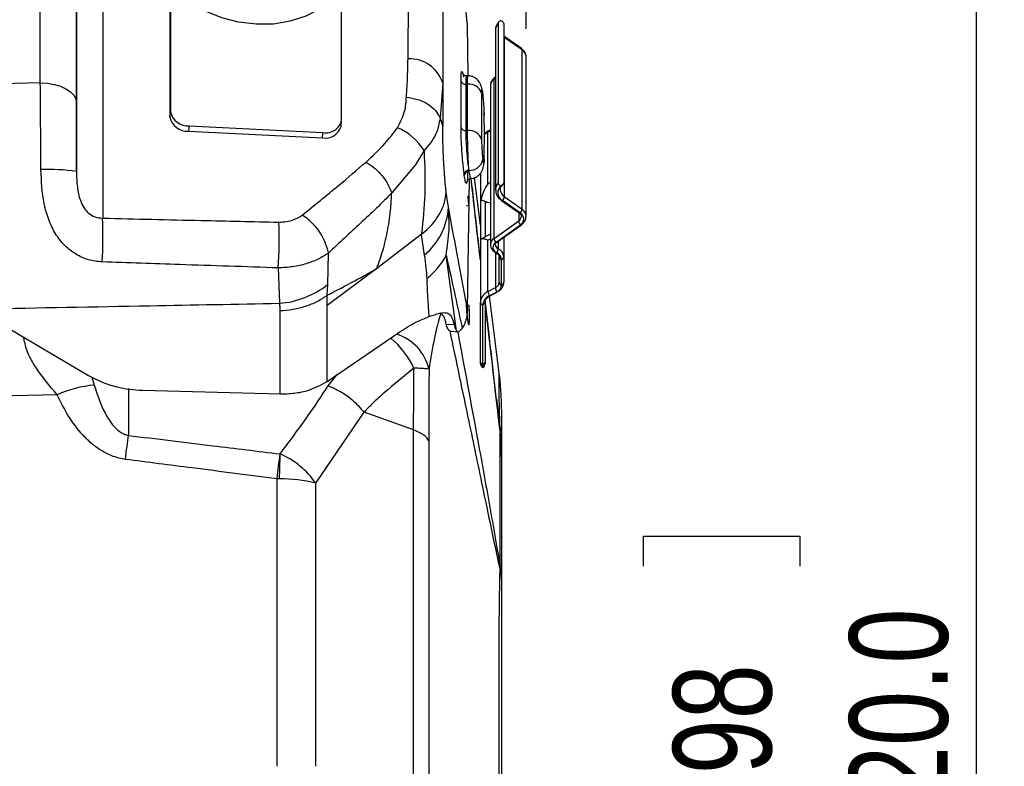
# Model space of a CAD drawing. Header units: millimetres. Extents: x 0 to 594, y 0 to 420.
# Tile 11 of 47: x 273 to 308, y 267 to 294. Entities that reach past the tile are written whole.
import ezdxf

# ---------------------------------------------------------------- set-up
doc = ezdxf.new("R2010")
doc.units = ezdxf.units.MM
doc.layers.add('SLD-0', color=7, linetype='Continuous')
doc.styles.add('SLDTEXTSTYLE0', font='TXT', dxfattribs={"width": 0.75})
doc.dimstyles.new('SLDDIMSTYLE3', dxfattribs={"dimtxt": 3.5, "dimasz": 3.2, "dimexe": 0, "dimexo": 0.0625, "dimgap": 0.875, "dimtad": 1, "dimdec": 1, "dimlfac": 3, "dimrnd": 1e-09, "dimzin": 4, "dimdsep": 46, "dimtxsty": 'SLDTEXTSTYLE0', "dimsah": 1, "dimcen": 0.09, "dimadec": 0, "dimazin": 1, "dimtfac": 1, "dimtdec": 1, "dimtofl": 0, "dimtmove": 0, "dimatfit": 3, "dimfxl": 1, "dimfrac": 2, "dimtolj": 1, "dimtzin": 12, "dimarcsym": 0})
doc.dimstyles.new('SLDDIMSTYLE4', dxfattribs={"dimtxt": 3.5, "dimasz": 3.2, "dimexe": 0, "dimexo": 0.0625, "dimgap": 0.875, "dimtad": 1, "dimdec": 1, "dimlfac": 3, "dimrnd": 1e-09, "dimzin": 12, "dimdsep": 46, "dimtxsty": 'SLDTEXTSTYLE0', "dimsah": 1, "dimcen": 0.09, "dimadec": 0, "dimazin": 3, "dimtfac": 1, "dimtdec": 1, "dimtofl": 0, "dimtmove": 0, "dimatfit": 3, "dimfxl": 1, "dimfrac": 2, "dimtolj": 1, "dimtzin": 12, "dimarcsym": 0})

# ---------------------------------------------------------------- blocks, each defined once
blk = doc.blocks.new('_D_4')
at = {"layer": 'SLD-0', "color": 7, "transparency": 16777216}
for p, q in [((211.798, 320.57), (307.971, 320.57)), ((306.971, 320.57), (306.971, 213.904)), ((295.148, 274.348), (295.148, 275.415)), ((295.148, 275.415), (300.704, 275.415)), ((300.704, 275.415), (300.704, 274.348)), ((295.148, 260.125), (295.148, 259.058)), ((300.704, 259.058), (300.704, 260.125)), ((295.148, 259.058), (300.704, 259.058)), ((211.798, 213.904), (307.971, 213.904))]:
    blk.add_line(p, q, dxfattribs=at)
for points in [[(306.971, 320.57), (306.421, 317.37), (307.521, 317.37)], [(306.971, 213.904), (307.521, 217.104), (306.421, 217.104)]]:
    blk.add_solid(points, dxfattribs=at)
at = {"layer": 'SLD-0', "color": 7, "transparency": 16777216, "char_height": 3.5, "attachment_point": 1, "rotation": 90, "style": 'SLDTEXTSTYLE0'}
for s, insert in [('320.0', (302.46, 264.057)), ('12.598', (296.192, 260.125)), ('%%c', (302.46, 258.779))]:
    blk.add_mtext(s, dxfattribs=dict(at, insert=insert))
blk = doc.blocks.new('_D_5')
at = {"layer": 'SLD-0', "color": 7, "transparency": 16777216}
for p, q in [((243.192, 370.823), (242.126, 370.823)), ((242.126, 370.823), (242.126, 365.267)), ((254.83, 370.823), (255.896, 370.823)), ((255.896, 370.823), (255.896, 365.267)), ((242.126, 365.267), (243.192, 365.267)), ((255.896, 365.267), (254.83, 365.267)), ((207.051, 268.237), (207.051, 361.031)), ((290.971, 293.436), (290.971, 361.031)), ((207.051, 360.031), (290.971, 360.031))]:
    blk.add_line(p, q, dxfattribs=at)
for points in [[(207.051, 360.031), (210.251, 359.481), (210.251, 360.581)], [(290.971, 360.031), (287.771, 360.581), (287.771, 359.481)]]:
    blk.add_solid(points, dxfattribs=at)
at = {"layer": 'SLD-0', "color": 7, "transparency": 16777216, "char_height": 3.5, "attachment_point": 1, "style": 'SLDTEXTSTYLE0'}
for s, insert in [('9.870', (243.192, 369.779)), ('250.7', (243.192, 364.542))]:
    blk.add_mtext(s, dxfattribs=dict(at, insert=insert))

msp = doc.modelspace()

# ---------------------------------------------------------------- linework, layer by layer
at = {"color": 7, "linetype": 'Continuous', "lineweight": 25}
for p, q in [((274.986, 288.367), (274.986, 306.37)), ((288.007, 299.051), (288.007, 291.502)), ((275.917, 296.418), (275.917, 286.71)), ((286.773, 292.364), (286.801, 295.826)), ((278.326, 295.191), (278.326, 290.492)), ((278.307, 295.003), (278.307, 290.304)), ((284.411, 290.192), (284.411, 294.89)), ((288.885, 293.584), (288.865, 293.759)), ((288.914, 291.764), (288.885, 293.584)), ((289.882, 293.381), (289.882, 287.725)), ((289.973, 293.62), (289.973, 287.963)), ((290.178, 293.62), (290.178, 287.963)), ((290.803, 292.739), (290.178, 293.18)), ((290.195, 293.131), (290.178, 293.143)), ((290.195, 293.131), (290.195, 287.475)), ((290.825, 292.686), (290.195, 293.131)), ((290.825, 287.029), (290.825, 292.686)), ((290.971, 286.779), (290.971, 292.436)), ((288.937, 291.764), (288.823, 291.764)), ((289.882, 291.685), (289.83, 291.649)), ((289.83, 285.992), (289.83, 291.649)), ((289.882, 291.723), (289.852, 291.702)), ((288.007, 291.502), (287.91, 290.264)), ((288.889, 291.471), (288.825, 291.471)), ((289.703, 291.432), (289.703, 285.776)), ((278.307, 290.304), (278.326, 290.492)), ((287.91, 290.264), (288.007, 289.964)), ((278.991, 289.988), (278.972, 289.8)), ((278.991, 289.988), (283.746, 289.753)), ((284.391, 289.971), (284.409, 290.159)), ((289.703, 289.847), (289.636, 289.812)), ((278.972, 289.8), (283.727, 289.565)), ((283.727, 289.565), (283.746, 289.753)), ((288.825, 289.821), (288.889, 289.821)), ((289.703, 289.806), (289.614, 289.759)), ((289.614, 287.933), (289.614, 289.759)), ((287.343, 289.107), (287.022, 288.59)), ((288.854, 289.114), (288.902, 289.114)), ((287.022, 288.59), (286.192, 287.606)), ((288.885, 288.338), (288.884, 288.28)), ((288.885, 283.467), (288.96, 288.107)), ((288.932, 288.407), (288.936, 288.407)), ((288.939, 288.365), (288.936, 288.407)), ((289.345, 286.464), (289.13, 288.145)), ((289.345, 288.296), (289.345, 287.259)), ((289.703, 287.979), (289.614, 287.933)), ((289.882, 287.725), (289.882, 287.739)), ((290.195, 287.475), (290.825, 287.029)), ((288.849, 287.153), (288.935, 287.153)), ((289.345, 287.259), (289.345, 285.845)), ((289.363, 287.359), (289.363, 287.368)), ((289.584, 287.278), (289.512, 287.24)), ((289.512, 287.24), (289.512, 286.041)), ((290.098, 287.339), (290.729, 286.893)), ((290.766, 286.885), (290.136, 287.331)), ((290.707, 286.908), (290.707, 286.612)), ((289.83, 285.992), (290.707, 286.612)), ((289.889, 285.849), (290.766, 286.469)), ((289.927, 285.856), (290.803, 286.476)), ((287.24, 286.123), (285.664, 284.919)), ((289.703, 286.142), (289.363, 285.963)), ((290.178, 286.034), (290.178, 285.341)), ((289.345, 285.845), (289.345, 283.724)), ((289.363, 285.954), (289.363, 285.963)), ((289.614, 285.929), (289.703, 285.976)), ((289.614, 284.102), (289.614, 285.929)), ((289.977, 285.892), (289.977, 285.624)), ((283.916, 284.353), (283.941, 285.471)), ((288.5, 282.705), (288.129, 285.399)), ((289.877, 285.492), (289.877, 284.24)), ((290.012, 284.43), (290.012, 285.341)), ((290.178, 285.341), (290.178, 284.43)), ((282.159, 284.943), (282.201, 283.685)), ((290.095, 284.328), (290.095, 285.239)), ((285.664, 284.919), (283.901, 283.608)), ((283.901, 283.973), (283.916, 284.353)), ((289.614, 284.102), (289.877, 284.24)), ((283.901, 283.617), (283.901, 283.972)), ((289.664, 283.953), (289.927, 284.091)), ((290.017, 281.201), (289.666, 283.953)), ((289.692, 283.955), (289.955, 284.093)), ((283.901, 280.91), (283.901, 283.608)), ((288.84, 283.618), (288.944, 283.618)), ((289.345, 281.599), (289.345, 283.724)), ((289.428, 281.497), (289.428, 283.622)), ((289.512, 283.724), (289.512, 281.599)), ((282.215, 283.425), (282.215, 280.467)), ((288.885, 283.467), (288.848, 283.141)), ((272.37, 282.919), (275.409, 281.114)), ((288.134, 282.949), (288.412, 282.932)), ((283.901, 280.91), (286.486, 282.672)), ((288.284, 282.711), (288.243, 282.706)), ((288.283, 282.689), (288.557, 282.673)), ((288.5, 282.705), (288.558, 282.688)), ((288.588, 282.679), (288.702, 282.788)), ((273.115, 282.445), (273.162, 282.448)), ((289.345, 281.55), (289.345, 281.599)), ((289.428, 281.406), (289.428, 281.497)), ((289.512, 281.599), (289.512, 281.55)), ((283.939, 280.758), (284.258, 281.153)), ((275.533, 281.064), (275.617, 280.777)), ((274.3, 280.432), (215.465, 279.03)), ((276.83, 280.659), (276.83, 278.992)), ((277.335, 280.594), (282.215, 280.467)), ((289.917, 280.285), (289.949, 280.007)), ((285.199, 279.822), (283.489, 277.291)), ((286.97, 279.186), (285.21, 279.814)), ((289.949, 280.007), (290.045, 279.196)), ((282.12, 267.237), (282.12, 277.451)), ((283.489, 277.291), (283.489, 267.237))]:
    msp.add_line(p, q, dxfattribs=at)
at = {"color": 7, "linetype": 'Continuous', "lineweight": 25, "flags": 128}
for points in [[(273.7, 291.519), (273.7, 293.542), (273.7, 295.495), (273.7, 297.37), (273.7, 299.164), (273.7, 300.872), (273.7, 302.488), (273.7, 304.008), (273.7, 305.429), (273.7, 306.746)], [(274.986, 305.611), (274.986, 304.332), (274.986, 302.952), (274.986, 301.475), (274.986, 299.905), (274.986, 298.247), (274.986, 296.504), (274.986, 294.683), (274.986, 292.787), (274.986, 290.821)], [(284.333, 294.816), (284.028, 294.447), (283.624, 294.131), (283.137, 293.879), (282.585, 293.703), (281.988, 293.606), (281.368, 293.595), (280.749, 293.668), (280.152, 293.823), (279.6, 294.054), (279.113, 294.354), (278.709, 294.71), (278.404, 295.109)], [(273.7, 291.519), (272.33, 291.485), (271.253, 291.458)], [(273.7, 291.519), (273.953, 291.501), (274.195, 291.459), (274.418, 291.393), (274.612, 291.306), (274.771, 291.201), (274.889, 291.083), (274.962, 290.954), (274.986, 290.821)], [(289.433, 291.154), (289.423, 291.222), (289.421, 291.23)], [(289.484, 290.446), (289.484, 290.377), (289.482, 290.368)], [(289.484, 288.794), (289.484, 288.724), (289.481, 288.71)], [(288.208, 287.097), (288.163, 287.395), (288.127, 287.629)], [(287.24, 286.123), (287.302, 285.715), (287.351, 285.395)], [(276.726, 278.14), (276.74, 278.259), (276.754, 278.376), (276.768, 278.489), (276.782, 278.598), (276.795, 278.704), (276.807, 278.805), (276.819, 278.901), (276.83, 278.992)]]:
    msp.add_lwpolyline(points, dxfattribs=at)
at = {"color": 7, "linetype": 'Continuous', "lineweight": 25}
for centre, radius, start, end in [((290.25, 293.377), 0.369, 138.8175, 179.2384), ((290.131, 293.137), 0.0637, 355.0786, 41.9932), ((290.765, 292.692), 0.0607, 354.297, 50.2881), ((290.659, 292.42), 0.313, 2.7971, 57.9253), ((286.838, 291.143), 1.222, 17.0336, 93.0627), ((289.972, 291.421), 0.269, 121.8119, 177.4658), ((289.892, 291.655), 0.0623, 130.4582, 184.9568), ((288.806, 291.625), 0.155, 197.9007, 276.8941), ((288.945, 291.01), 0.464, 17.9009, 96.8977), ((278.924, 290.427), 0.629, 191.2675, 274.3879), ((278.943, 290.615), 0.629, 191.2675, 274.3879), ((283.86, 290.303), 0.562, 258.261, 348.5397), ((283.839, 290.128), 0.574, 258.8258, 344.0795), ((285.676, 288.124), 1.935, 30.5553, 68.1074), ((288.807, 289.976), 0.156, 197.8627, 276.5423), ((288.943, 289.357), 0.467, 17.8622, 96.5388), ((289.891, 289.221), 0.605, 117.2473, 133.5606), ((289.669, 289.768), 0.0549, 126.1194, 188.9718), ((288.96, 288.889), 0.483, 267.0705, 348.4975), ((274.026, 282.007), 6.432, 81.4167, 92.7147), ((288.923, 288.246), 0.161, 87.091, 168.3695), ((288.932, 288.203), 0.162, 87.7423, 170.7257), ((288.971, 288.292), 0.0868, 154.2177, 187.3792), ((290.252, 287.719), 0.371, 138.883, 176.8216), ((290.3, 287.619), 0.332, 133.3689, 240.3893), ((290.358, 287.738), 0.31, 182.3272, 238.2021), ((289.941, 287.495), 0.254, 319.9237, 355.4913), ((285.847, 287.218), 2.364, 309.5064, 357.0581), ((289.687, 287.259), 0.341, 161.3215, 179.9021), ((290.127, 287.381), 0.0508, 236.4429, 280.4161), ((260.664, 286.121), 15.264, 356.3653, 2.2113), ((281.91, 285.065), 2.072, 11.315, 57.9094), ((290.596, 286.789), 0.209, 302.096, 356.7521), ((290.757, 286.935), 0.0508, 236.4134, 280.4176), ((290.571, 287.049), 0.254, 319.9237, 355.4913), ((290.644, 286.677), 0.241, 300.3717, 59.6283), ((290.658, 286.763), 0.314, 3.864, 57.8745), ((267.322, 285.937), 14.87, 356.166, 2.426), ((290.961, 286.632), 0.254, 184.5087, 220.0763), ((290.775, 286.518), 0.0508, 259.5812, 303.6105), ((289.972, 285.764), 0.269, 121.8114, 177.4748), ((290.084, 286.012), 0.254, 184.5087, 220.0763), ((289.687, 285.845), 0.341, 161.3215, 179.9021), ((289.999, 285.671), 0.208, 121.6181, 250.0865), ((290.047, 285.788), 0.178, 183.6467, 246.7697), ((289.898, 285.899), 0.0508, 259.5824, 303.5866), ((286.016, 286.457), 2.363, 306.9354, 333.3995), ((289.916, 285.511), 0.0378, 244.3856, 287.9021), ((289.668, 285.645), 0.31, 326.8563, 356.2422), ((289.816, 285.219), 0.28, 4.1578, 66.5603), ((289.844, 285.317), 0.335, 4.1578, 66.5603), ((290.13, 285.352), 0.118, 185.3927, 253.0703), ((290.061, 285.352), 0.118, 286.9297, 354.6073), ((281.968, 286.816), 3.14, 274.2499, 308.3353), ((289.789, 284.446), 0.224, 293.3219, 355.8214), ((290.188, 284.261), 0.311, 183.7466, 213.0433), ((289.816, 284.348), 0.28, 293.3219, 355.8214), ((290.13, 284.441), 0.118, 185.3927, 253.0703), ((290.061, 284.441), 0.118, 286.9297, 354.6073), ((289.792, 283.691), 0.448, 113.3219, 175.8214), ((289.819, 283.593), 0.392, 113.3219, 175.8214), ((289.925, 284.123), 0.311, 183.7466, 213.0433), ((289.676, 283.989), 0.0376, 251.9702, 295.4662), ((289.939, 284.127), 0.0376, 251.9702, 295.4662), ((289.463, 283.735), 0.118, 185.3927, 253.0703), ((289.394, 283.735), 0.118, 286.9297, 354.6073), ((285.859, 280.96), 1.704, 13.0494, 72.8139), ((284.169, 280.053), 3.112, 25.2232, 50.3102), ((289.463, 281.61), 0.118, 185.3927, 253.0703), ((289.512, 281.55), 0.167, 180, 240), ((289.394, 281.61), 0.118, 286.9297, 354.6073), ((289.345, 281.55), 0.167, 300, 0), ((286.923, 276.209), 5.17, 83.3804, 89.326), ((275.933, 276.888), 3.902, 94.6452, 114.7469), ((288.922, 279.123), 1.125, 0.7796, 3.7279), ((289.554, 279.115), 0.498, 357.978, 2.022), ((-80.725, 320.798), 365.425, 353.18751, 353.32708), ((261.78, 278.421), 20.445, 357.279, 359.7606), ((281.051, 275.626), 2.953, 34.3328, 66.5724), ((282.051, 269.868), 7.583, 88.858, 89.4749), ((282.17, 271.902), 5.549, 76.2533, 89.6771), ((287.82, 274.363), 2.227, 357.3493, 359.4405), ((287.201, 274.276), 2.851, 359.1547, 0.8453)]:
    msp.add_arc(centre, radius, start, end, dxfattribs=at)
for points, knots in [([(288.885, 293.584), (288.758, 294.698), (288.533, 296.689), (288.307, 298.682), (288.208, 299.56)], [0, 0, 0, 0, 0.56, 1, 1, 1, 1]), ([(290.025, 293.707), (289.996, 293.672), (289.926, 293.591), (289.875, 293.471), (289.887, 293.396), (289.89, 293.379)], [0, 0, 0, 0, 0.366687, 0.864107, 1, 1, 1, 1]), ([(290.072, 293.722), (290.058, 293.716), (290.031, 293.706), (289.999, 293.681), (289.977, 293.652), (289.974, 293.63), (289.973, 293.62)], [0, 0, 0, 0, 0.254255, 0.498983, 0.748763, 1, 1, 1, 1]), ([(290.178, 293.62), (290.177, 293.631), (290.173, 293.653), (290.148, 293.682), (290.114, 293.705), (290.086, 293.716), (290.072, 293.722)], [0, 0, 0, 0, 0.24929, 0.499796, 0.742989, 1, 1, 1, 1]), ([(290.965, 292.431), (290.967, 292.448), (290.974, 292.511), (290.925, 292.628), (290.847, 292.7), (290.803, 292.739)], [0, 0, 0, 0, 0.139858, 0.528121, 1, 1, 1, 1]), ([(286.717, 291.005), (286.732, 291.259), (286.759, 291.711), (286.769, 292.165), (286.773, 292.364)], [0, 0, 0, 0, 0.5600124, 1, 1, 1, 1]), ([(288.659, 291.577), (288.66, 291.684), (288.663, 291.896), (288.692, 291.939), (288.719, 291.866), (288.736, 291.758), (288.74, 291.732)], [0, 0, 0, 0, 0.3288, 0.656924, 0.915388, 1, 1, 1, 1]), ([(288.854, 291.764), (288.843, 291.765), (288.816, 291.767), (288.777, 291.779), (288.757, 291.792), (288.756, 291.778), (288.756, 291.776)], [0, 0, 0, 0, 0.1579198, 0.3620425, 0.9338172, 1, 1, 1, 1]), ([(288.854, 291.764), (288.85, 291.76), (288.84, 291.752), (288.828, 291.674), (288.826, 291.552), (288.825, 291.471)], [0, 0, 0, 0, 0.258362, 0.512078, 1, 1, 1, 1]), ([(288.889, 291.471), (288.89, 291.553), (288.891, 291.678), (288.896, 291.745), (288.9, 291.776), (288.902, 291.764), (288.902, 291.764)], [0, 0, 0, 0, 0.486796, 0.740206, 0.999562, 1, 1, 1, 1]), ([(289.421, 291.23), (289.405, 291.296), (289.375, 291.43), (289.278, 291.602), (289.145, 291.709), (289.011, 291.757), (288.938, 291.762), (288.902, 291.764)], [0, 0, 0, 0, 0.247877, 0.500113, 0.753763, 0.878746, 1, 1, 1, 1]), ([(289.852, 291.702), (289.821, 291.675), (289.758, 291.621), (289.708, 291.523), (289.709, 291.459), (289.709, 291.436)], [0, 0, 0, 0, 0.38543, 0.782484, 1, 1, 1, 1]), ([(273.722, 288.432), (273.719, 288.975), (273.713, 290.064), (273.704, 291.033), (273.7, 291.519)], [0, 0, 0, 0, 0.498259, 1, 1, 1, 1]), ([(288.007, 291.502), (288.007, 291.218), (288.007, 290.712), (288.007, 290.192), (288.007, 289.964)], [0, 0, 0, 0, 0.559836, 1, 1, 1, 1]), ([(288.659, 289.928), (288.66, 290.236), (288.662, 290.786), (288.66, 291.336), (288.659, 291.577)], [0, 0, 0, 0, 0.56, 1, 1, 1, 1]), ([(288.825, 291.471), (288.826, 291.163), (288.828, 290.613), (288.826, 290.063), (288.825, 289.821)], [0, 0, 0, 0, 0.56, 1, 1, 1, 1]), ([(288.889, 289.821), (288.891, 290.129), (288.892, 290.679), (288.89, 291.229), (288.889, 291.471)], [0, 0, 0, 0, 0.5599998, 1, 1, 1, 1]), ([(289.433, 291.154), (289.426, 291.199), (289.412, 291.289), (289.397, 291.311), (289.388, 291.263), (289.387, 291.19), (289.387, 291.153)], [0, 0, 0, 0, 0.279597, 0.558914, 0.778936, 1, 1, 1, 1]), ([(286.398, 289.919), (286.498, 290.113), (286.678, 290.462), (286.705, 290.839), (286.717, 291.005)], [0, 0, 0, 0, 0.55797, 1, 1, 1, 1]), ([(286.717, 291.005), (286.85, 290.986), (287.123, 290.945), (287.483, 290.775), (287.769, 290.544), (287.864, 290.356), (287.91, 290.264)], [0, 0, 0, 0, 0.243906, 0.5, 0.756094, 1, 1, 1, 1]), ([(289.387, 291.153), (289.388, 290.845), (289.39, 290.294), (289.388, 289.743), (289.387, 289.501)], [0, 0, 0, 0, 0.56, 1, 1, 1, 1]), ([(289.484, 290.446), (289.483, 290.505), (289.48, 290.622), (289.467, 290.833), (289.45, 291.019), (289.439, 291.109), (289.433, 291.154)], [0, 0, 0, 0, 0.279563, 0.558872, 0.778918, 1, 1, 1, 1]), ([(274.986, 290.821), (274.986, 290.387), (274.986, 289.612), (274.986, 288.747), (274.986, 288.367)], [0, 0, 0, 0, 0.561174, 1, 1, 1, 1]), ([(287.91, 290.264), (287.877, 290.073), (287.806, 289.656), (287.506, 289.3), (287.343, 289.107)], [0, 0, 0, 0, 0.458108, 1, 1, 1, 1]), ([(289.484, 288.794), (289.485, 289.102), (289.487, 289.653), (289.485, 290.204), (289.484, 290.446)], [0, 0, 0, 0, 0.56, 1, 1, 1, 1]), ([(285.282, 288.704), (285.514, 288.919), (285.928, 289.304), (286.254, 289.731), (286.398, 289.919)], [0, 0, 0, 0, 0.5600905, 1, 1, 1, 1]), ([(288.127, 287.629), (288.108, 287.836), (288.069, 288.248), (288.03, 288.908), (288.01, 289.495), (288.008, 289.808), (288.007, 289.964)], [0, 0, 0, 0, 0.281144, 0.5607384, 0.7808479, 1, 1, 1, 1]), ([(288.766, 288.279), (288.749, 288.415), (288.717, 288.688), (288.682, 289.179), (288.661, 289.614), (288.66, 289.823), (288.659, 289.928)], [0, 0, 0, 0, 0.280088, 0.559569, 0.7797, 1, 1, 1, 1]), ([(288.825, 289.821), (288.826, 289.721), (288.828, 289.568), (288.84, 289.315), (288.849, 289.182), (288.854, 289.114)], [0, 0, 0, 0, 0.487391, 0.740781, 1, 1, 1, 1]), ([(288.902, 289.114), (288.9, 289.182), (288.896, 289.316), (288.891, 289.569), (288.89, 289.721), (288.889, 289.821)], [0, 0, 0, 0, 0.259449, 0.512963, 1, 1, 1, 1]), ([(289.387, 289.501), (289.388, 289.442), (289.389, 289.325), (289.401, 289.114), (289.417, 288.928), (289.428, 288.838), (289.433, 288.793)], [0, 0, 0, 0, 0.279563, 0.55887, 0.778917, 1, 1, 1, 1]), ([(289.636, 289.812), (289.594, 289.789), (289.533, 289.756), (289.494, 289.704), (289.482, 289.687)], [0, 0, 0, 0, 0.6818619, 1, 1, 1, 1]), ([(287.343, 289.107), (287.364, 288.584), (287.406, 287.573), (287.302, 286.628), (287.252, 286.172)], [0, 0, 0, 0, 0.517461, 1, 1, 1, 1]), ([(288.854, 289.114), (288.865, 288.982), (288.887, 288.717), (288.917, 288.511), (288.932, 288.407)], [0, 0, 0, 0, 0.499097, 1, 1, 1, 1]), ([(288.936, 288.407), (288.932, 288.467), (288.925, 288.579), (288.913, 288.819), (288.906, 289.002), (288.902, 289.114)], [0, 0, 0, 0, 0.302053, 0.569689, 1, 1, 1, 1]), ([(289.433, 288.793), (289.44, 288.748), (289.455, 288.658), (289.471, 288.636), (289.482, 288.683), (289.483, 288.757), (289.484, 288.794)], [0, 0, 0, 0, 0.279597, 0.558918, 0.778938, 1, 1, 1, 1]), ([(283.01, 286.82), (283.442, 287.167), (284.213, 287.786), (284.955, 288.423), (285.282, 288.704)], [0, 0, 0, 0, 0.559994, 1, 1, 1, 1]), ([(285.282, 288.704), (285.379, 288.64), (285.579, 288.509), (285.846, 288.233), (286.066, 287.922), (286.151, 287.71), (286.192, 287.606)], [0, 0, 0, 0, 0.2449406, 0.5, 0.7550594, 1, 1, 1, 1]), ([(288.971, 288.114), (289.009, 288.117), (289.088, 288.122), (289.196, 288.165), (289.289, 288.228), (289.386, 288.336), (289.459, 288.497), (289.474, 288.64), (289.481, 288.711)], [0, 0, 0, 0, 0.1229482, 0.2501705, 0.3795071, 0.508933, 0.7597044, 1, 1, 1, 1]), ([(275.897, 285.153), (275.735, 285.171), (275.405, 285.206), (274.95, 285.414), (274.55, 285.729), (274.224, 286.152), (273.983, 286.658), (273.767, 287.417), (273.74, 288.025), (273.722, 288.432)], [0, 0, 0, 0, 0.109518, 0.222485, 0.340938, 0.464836, 0.59508, 0.728808, 1, 1, 1, 1]), ([(274.986, 288.367), (274.99, 288.182), (274.998, 287.846), (275.087, 287.402), (275.232, 287.087), (275.408, 286.877), (275.642, 286.734), (275.824, 286.718), (275.917, 286.71)], [0, 0, 0, 0, 0.275764, 0.499151, 0.630069, 0.750077, 0.871637, 1, 1, 1, 1]), ([(288.773, 288.229), (288.771, 288.238), (288.769, 288.254), (288.767, 288.271), (288.766, 288.279)], [0, 0, 0, 0, 0.56, 1, 1, 1, 1]), ([(288.865, 287.997), (288.858, 287.968), (288.844, 287.91), (288.81, 288.005), (288.785, 288.154), (288.773, 288.229)], [0, 0, 0, 0, 0.326775, 0.662807, 1, 1, 1, 1]), ([(288.884, 288.28), (288.883, 288.166), (288.881, 288.024), (288.868, 288.001), (288.865, 287.997)], [0, 0, 0, 0, 0.810545, 1, 1, 1, 1]), ([(288.9, 288.092), (288.9, 288.091), (288.904, 288.077), (288.923, 288.094), (288.964, 288.11), (288.991, 288.114), (289.003, 288.115)], [0, 0, 0, 0, 0.067591, 0.629931, 0.83587, 1, 1, 1, 1]), ([(288.932, 288.407), (288.933, 288.399), (288.935, 288.384), (288.938, 288.371), (288.939, 288.365)], [0, 0, 0, 0, 0.56, 1, 1, 1, 1]), ([(288.939, 288.365), (288.951, 288.29), (288.975, 288.145), (288.994, 288.128), (289.003, 288.12)], [0, 0, 0, 0, 0.519271, 1, 1, 1, 1]), ([(289.345, 285.214), (289.238, 286.153), (289.128, 287.119), (289.017, 288.091), (289.014, 288.119)], [0, 0, 0, 0, 0.971091, 1, 1, 1, 1]), ([(289.345, 285.269), (289.271, 285.913), (289.163, 286.86), (289.055, 287.815), (289.02, 288.12)], [0, 0, 0, 0, 0.6806248, 1, 1, 1, 1]), ([(289.614, 287.933), (289.55, 287.83), (289.437, 287.652), (289.385, 287.447), (289.363, 287.359)], [0, 0, 0, 0, 0.575403, 1, 1, 1, 1]), ([(289.888, 287.742), (289.889, 287.688), (289.893, 287.572), (289.981, 287.433), (290.065, 287.366), (290.098, 287.339)], [0, 0, 0, 0, 0.347357, 0.736554, 1, 1, 1, 1]), ([(289.973, 287.963), (289.974, 287.952), (289.977, 287.93), (289.999, 287.901), (290.031, 287.876), (290.058, 287.866), (290.072, 287.861)], [0, 0, 0, 0, 0.24993, 0.499377, 0.749647, 1, 1, 1, 1]), ([(290.055, 287.725), (290.053, 287.737), (290.047, 287.78), (290.084, 287.845), (290.141, 287.895), (290.16, 287.913)], [0, 0, 0, 0, 0.2104107, 0.7254045, 1, 1, 1, 1]), ([(290.072, 287.861), (290.086, 287.866), (290.114, 287.877), (290.147, 287.9), (290.173, 287.929), (290.177, 287.951), (290.178, 287.963)], [0, 0, 0, 0, 0.254786, 0.499142, 0.74951, 1, 1, 1, 1]), ([(286.193, 287.605), (286.014, 287.423), (285.655, 287.058), (285.086, 286.531), (284.513, 286.005), (284.132, 285.649), (283.941, 285.471)], [0, 0, 0, 0, 0.249964, 0.499946, 0.749972, 1, 1, 1, 1]), ([(285.664, 284.919), (285.741, 285.137), (285.898, 285.583), (286.062, 286.307), (286.161, 286.987), (286.184, 287.428), (286.193, 287.605)], [0, 0, 0, 0, 0.260124, 0.530793, 0.811471, 1, 1, 1, 1]), ([(287.243, 286.125), (287.336, 286.204), (287.511, 286.351), (287.722, 286.594), (287.923, 286.889), (288.082, 287.241), (288.113, 287.504), (288.127, 287.629)], [0, 0, 0, 0, 0.179736, 0.334656, 0.500292, 0.762291, 1, 1, 1, 1]), ([(288.935, 287.153), (288.927, 287.245), (288.919, 287.339), (288.909, 287.445), (288.906, 287.467), (288.904, 287.486)], [0, 0, 0, 0, 0.790233, 0.812786, 1, 1, 1, 1]), ([(288.129, 285.399), (288.174, 285.703), (288.258, 286.278), (288.224, 286.835), (288.208, 287.097)], [0, 0, 0, 0, 0.528694, 1, 1, 1, 1]), ([(288.885, 283.467), (288.758, 284.146), (288.533, 285.358), (288.307, 286.566), (288.208, 287.097)], [0, 0, 0, 0, 0.5599996, 1, 1, 1, 1]), ([(289.703, 287.247), (289.641, 287.261), (289.521, 287.288), (289.415, 287.336), (289.363, 287.359)], [0, 0, 0, 0, 0.515854, 1, 1, 1, 1]), ([(275.917, 286.71), (277.086, 286.682), (279.173, 286.633), (281.261, 286.587), (282.179, 286.566)], [0, 0, 0, 0, 0.56, 1, 1, 1, 1]), ([(282.179, 286.566), (282.359, 286.579), (282.682, 286.601), (282.91, 286.753), (283.01, 286.82)], [0, 0, 0, 0, 0.559426, 1, 1, 1, 1]), ([(290.729, 286.893), (290.744, 286.88), (290.781, 286.849), (290.803, 286.809), (290.802, 286.787), (290.801, 286.779)], [0, 0, 0, 0, 0.296652, 0.709758, 1, 1, 1, 1]), ([(290.803, 286.476), (290.836, 286.503), (290.906, 286.562), (290.966, 286.674), (290.966, 286.753), (290.966, 286.785)], [0, 0, 0, 0, 0.34118, 0.735585, 1, 1, 1, 1]), ([(287.243, 286.125), (287.242, 286.125), (287.241, 286.124), (287.241, 286.124), (287.24, 286.123)], [0, 0, 0, 0, 0.56, 1, 1, 1, 1]), ([(287.252, 286.172), (287.25, 286.163), (287.247, 286.148), (287.244, 286.132), (287.243, 286.125)], [0, 0, 0, 0, 0.559999, 1, 1, 1, 1]), ([(289.614, 285.929), (289.55, 285.949), (289.437, 285.984), (289.385, 285.969), (289.363, 285.963)], [0, 0, 0, 0, 0.575403, 1, 1, 1, 1]), ([(289.709, 285.775), (289.708, 285.76), (289.703, 285.703), (289.745, 285.611), (289.816, 285.527), (289.876, 285.491), (289.9, 285.477)], [0, 0, 0, 0, 0.126816, 0.456337, 0.785912, 1, 1, 1, 1]), ([(289.871, 285.776), (289.871, 285.788), (289.872, 285.808), (289.911, 285.842), (289.927, 285.856)], [0, 0, 0, 0, 0.597089, 1, 1, 1, 1]), ([(283.941, 285.471), (283.825, 285.395), (283.592, 285.243), (283.154, 285.079), (282.672, 284.968), (282.331, 284.951), (282.159, 284.943)], [0, 0, 0, 0, 0.248908, 0.499314, 0.748605, 1, 1, 1, 1]), ([(287.351, 285.395), (287.373, 285.245), (287.412, 284.979), (287.429, 284.694), (287.436, 284.568)], [0, 0, 0, 0, 0.5599614, 1, 1, 1, 1]), ([(288.129, 285.399), (288.237, 284.911), (288.428, 284.04), (288.618, 283.17), (288.702, 282.788)], [0, 0, 0, 0, 0.56, 1, 1, 1, 1]), ([(289.9, 285.477), (289.919, 285.465), (289.965, 285.437), (290.006, 285.384), (290.01, 285.356), (290.012, 285.341)], [0, 0, 0, 0, 0.253166, 0.593737, 1, 1, 1, 1]), ([(282.159, 284.943), (280.99, 284.981), (278.903, 285.049), (276.816, 285.121), (275.897, 285.153)], [0, 0, 0, 0, 0.56, 1, 1, 1, 1]), ([(283.901, 283.972), (284.229, 284.14), (284.813, 284.44), (285.404, 284.773), (285.664, 284.919)], [0, 0, 0, 0, 0.559686, 1, 1, 1, 1]), ([(287.436, 284.568), (287.447, 284.312), (287.466, 283.853), (287.502, 283.408), (287.518, 283.212)], [0, 0, 0, 0, 0.559999, 1, 1, 1, 1]), ([(289.955, 284.093), (289.99, 284.115), (290.07, 284.165), (290.159, 284.282), (290.172, 284.38), (290.178, 284.43)], [0, 0, 0, 0, 0.2890828, 0.6448275, 1, 1, 1, 1]), ([(289.512, 283.724), (289.513, 283.74), (289.517, 283.785), (289.562, 283.87), (289.649, 283.927), (289.692, 283.955)], [0, 0, 0, 0, 0.218655, 0.620118, 1, 1, 1, 1]), ([(271.69, 283.488), (273.656, 283.525), (277.16, 283.591), (280.664, 283.656), (282.201, 283.685)], [0, 0, 0, 0, 0.561167, 1, 1, 1, 1]), ([(282.201, 283.685), (282.206, 283.636), (282.214, 283.55), (282.215, 283.464), (282.215, 283.425)], [0, 0, 0, 0, 0.559978, 1, 1, 1, 1]), ([(283.901, 283.617), (283.901, 283.615), (283.901, 283.612), (283.901, 283.609), (283.901, 283.608)], [0, 0, 0, 0, 0.56, 1, 1, 1, 1]), ([(283.901, 283.608), (283.901, 283.61), (283.901, 283.613), (283.901, 283.616), (283.901, 283.617)], [0, 0, 0, 0, 0.56, 1, 1, 1, 1]), ([(288.839, 283.618), (288.845, 283.537), (288.854, 283.407), (288.87, 283.242), (288.886, 283.109), (288.899, 283.025), (288.908, 282.985), (288.91, 282.976), (288.911, 282.973), (288.919, 282.937), (288.932, 282.908), (288.945, 282.928), (288.955, 282.983), (288.961, 283.111), (288.959, 283.301), (288.952, 283.477), (288.947, 283.571), (288.944, 283.618)], [0, 0, 0, 0, 0.110495, 0.176747, 0.250192, 0.341355, 0.365507, 0.372192, 0.374186, 0.37528, 0.499874, 0.566174, 0.630024, 0.749893, 0.871878, 0.935233, 1, 1, 1, 1]), ([(290.047, 279.138), (289.933, 280.11), (289.756, 281.627), (289.578, 283.181), (289.514, 283.74)], [0, 0, 0, 0, 0.640098, 1, 1, 1, 1]), ([(289.959, 279.941), (289.942, 280.08), (289.894, 280.494), (289.811, 281.21), (289.683, 282.32), (289.584, 283.176), (289.52, 283.738), (289.517, 283.762)], [0, 0, 0, 0, 0.110676, 0.329618, 0.563988, 0.981857, 1, 1, 1, 1]), ([(286.486, 282.672), (286.684, 282.799), (287.037, 283.024), (287.371, 283.155), (287.518, 283.212)], [0, 0, 0, 0, 0.563215, 1, 1, 1, 1]), ([(287.518, 283.212), (287.651, 283.258), (287.918, 283.35), (288.159, 283.364), (288.323, 283.25), (288.381, 283.043), (288.412, 282.932)], [0, 0, 0, 0, 0.249962, 0.49984, 0.730821, 1, 1, 1, 1]), ([(287.933, 283.311), (287.892, 283.177), (287.807, 282.9), (287.662, 282.243), (287.578, 281.717), (287.519, 281.345)], [0, 0, 0, 0, 0.214487, 0.443387, 1, 1, 1, 1]), ([(288.134, 282.949), (288.108, 283.048), (288.06, 283.233), (287.959, 283.3), (287.912, 283.331)], [0, 0, 0, 0, 0.540077, 1, 1, 1, 1]), ([(288.243, 282.706), (288.222, 282.729), (288.181, 282.774), (288.149, 282.891), (288.134, 282.949)], [0, 0, 0, 0, 0.498748, 1, 1, 1, 1]), ([(288.412, 282.932), (288.425, 282.881), (288.439, 282.825), (288.459, 282.777), (288.474, 282.743), (288.489, 282.722), (288.5, 282.705)], [0, 0, 0, 0, 0.499784, 0.550939, 0.651393, 1, 1, 1, 1]), ([(288.702, 282.788), (288.732, 282.832), (288.792, 282.92), (288.829, 283.067), (288.848, 283.141)], [0, 0, 0, 0, 0.49871, 1, 1, 1, 1]), ([(290.045, 274.26), (289.942, 274.733), (289.738, 275.678), (289.371, 277.452), (288.882, 279.79), (288.493, 281.636), (288.266, 282.709)], [0, 0, 0, 0, 0.174103, 0.347874, 0.621005, 1, 1, 1, 1]), ([(288.538, 282.674), (288.773, 281.407), (289.142, 279.417), (289.645, 276.664), (289.913, 275.116), (290.047, 274.341)], [0, 0, 0, 0, 0.467039, 0.733528, 1, 1, 1, 1]), ([(274.3, 280.432), (274.035, 280.748), (273.643, 281.216), (273.226, 281.917), (273.151, 282.272), (273.115, 282.445)], [0, 0, 0, 0, 0.517667, 0.765208, 1, 1, 1, 1]), ([(275.409, 281.114), (275.734, 280.956), (276.315, 280.674), (277.023, 280.619), (277.335, 280.594)], [0, 0, 0, 0, 0.559931, 1, 1, 1, 1]), ([(286.984, 281.379), (286.623, 281.09), (286.108, 280.679), (285.581, 280.195), (285.368, 279.982), (285.27, 279.879), (285.228, 279.834), (285.21, 279.814)], [0, 0, 0, 0, 0.57023, 0.813577, 0.918571, 0.964267, 1, 1, 1, 1]), ([(286.97, 279.186), (286.972, 279.544), (286.975, 280.258), (286.981, 281.006), (286.984, 281.379)], [0, 0, 0, 0, 0.501062, 1, 1, 1, 1]), ([(287.519, 281.345), (287.518, 280.857), (287.515, 279.987), (287.515, 279.159), (287.515, 278.795)], [0, 0, 0, 0, 0.560198, 1, 1, 1, 1]), ([(290.098, 279.934), (290.095, 280.146), (290.088, 280.569), (290.041, 280.991), (290.017, 281.201)], [0, 0, 0, 0, 0.5, 1, 1, 1, 1]), ([(290.045, 279.196), (290.045, 279.199), (290.044, 279.204), (290.045, 279.208), (290.044, 279.221), (290.044, 279.224), (290.044, 279.226), (290.044, 279.252), (290.042, 279.312), (290.038, 279.446), (290.029, 279.701), (290.019, 280.046), (290.017, 280.388), (290.018, 280.774), (290.017, 281.124), (290.017, 281.175), (290.017, 281.201)], [0, 0, 0, 0, 0.002728, 0.005236, 0.008172, 0.009718, 0.011961, 0.015047, 0.032738, 0.050815, 0.114007, 0.223029, 0.346952, 0.477795, 0.739023, 1, 1, 1, 1]), ([(275.617, 280.777), (275.728, 280.436), (275.895, 279.923), (276.255, 279.358), (276.516, 279.122), (276.696, 279.025), (276.787, 279.003), (276.83, 278.992)], [0, 0, 0, 0, 0.498896, 0.748425, 0.886785, 0.945635, 1, 1, 1, 1]), ([(282.215, 280.467), (282.39, 280.47), (282.743, 280.477), (283.343, 280.602), (283.69, 280.794), (283.901, 280.91)], [0, 0, 0, 0, 0.278376, 0.561666, 1, 1, 1, 1]), ([(282.225, 278.335), (282.56, 278.781), (283.159, 279.578), (283.701, 280.398), (283.939, 280.758)], [0, 0, 0, 0, 0.559985, 1, 1, 1, 1]), ([(283.939, 280.758), (284.098, 280.688), (284.393, 280.556), (284.838, 280.238), (285.066, 279.975), (285.199, 279.822)], [0, 0, 0, 0, 0.327629, 0.607988, 1, 1, 1, 1]), ([(276.726, 278.14), (276.58, 278.169), (276.288, 278.227), (275.894, 278.426), (275.535, 278.682), (275.116, 279.086), (274.679, 279.671), (274.426, 280.178), (274.3, 280.432)], [0, 0, 0, 0, 0.1250675, 0.2506057, 0.3710492, 0.5007995, 0.7497852, 1, 1, 1, 1]), ([(285.21, 279.814), (285.208, 279.815), (285.204, 279.817), (285.201, 279.82), (285.199, 279.822)], [0, 0, 0, 0, 0.5600275, 1, 1, 1, 1]), ([(290.098, 279.905), (290.098, 279.911), (290.098, 279.929), (290.098, 279.711), (290.098, 279.339), (290.098, 278.919), (290.098, 278.589), (290.098, 278.349), (290.098, 278.229)], [0, 0, 0, 0, 0.119907, 0.366024, 0.612278, 0.741511, 0.870757, 1, 1, 1, 1]), ([(276.83, 278.992), (277.831, 278.869), (279.629, 278.648), (281.428, 278.431), (282.225, 278.335)], [0, 0, 0, 0, 0.556937, 1, 1, 1, 1]), ([(286.97, 255.287), (286.97, 256.25), (286.97, 258.177), (286.97, 261.162), (286.97, 264.187), (286.97, 267.237), (286.97, 270.287), (286.97, 273.312), (286.97, 276.296), (286.97, 278.223), (286.97, 279.186)], [0, 0, 0, 0, 0.125, 0.25, 0.375, 0.5, 0.625, 0.75, 0.875, 1, 1, 1, 1]), ([(287.515, 278.795), (287.471, 278.868), (287.381, 279.013), (287.107, 279.128), (286.97, 279.186)], [0, 0, 0, 0, 0.5, 1, 1, 1, 1]), ([(290.045, 279.196), (290.046, 279.185), (290.048, 279.164), (290.051, 279.142), (290.052, 279.133)], [0, 0, 0, 0, 0.5599151, 1, 1, 1, 1]), ([(290.052, 279.097), (290.051, 279.105), (290.049, 279.12), (290.048, 279.133), (290.047, 279.138)], [0, 0, 0, 0, 0.559807, 1, 1, 1, 1]), ([(290.098, 278.229), (290.096, 278.396), (290.091, 278.695), (290.064, 278.999), (290.052, 279.133)], [0, 0, 0, 0, 0.55997, 1, 1, 1, 1]), ([(290.052, 274.318), (290.052, 274.854), (290.052, 275.924), (290.052, 277.221), (290.052, 278.289), (290.052, 278.828), (290.052, 279.097)], [0, 0, 0, 0, 0.280436, 0.560829, 0.780302, 1, 1, 1, 1]), ([(290.098, 278.229), (290.096, 278.391), (290.091, 278.679), (290.064, 278.97), (290.052, 279.097)], [0, 0, 0, 0, 0.559987, 1, 1, 1, 1]), ([(287.515, 278.795), (287.515, 277.861), (287.515, 275.997), (287.515, 273.11), (287.516, 270.183), (287.515, 267.232), (287.515, 264.287), (287.515, 261.371), (287.515, 258.483), (287.515, 256.613), (287.515, 255.675)], [0, 0, 0, 0, 0.125307, 0.24996, 0.374924, 0.500442, 0.624946, 0.749187, 0.874121, 1, 1, 1, 1]), ([(282.12, 277.451), (281.113, 277.579), (279.315, 277.807), (277.517, 278.038), (276.726, 278.14)], [0, 0, 0, 0, 0.56, 1, 1, 1, 1]), ([(290.098, 278.229), (290.098, 277.911), (290.098, 277.275), (290.098, 276.167), (290.098, 275.038), (290.098, 274.274), (290.098, 273.892)], [0, 0, 0, 0, 0.27933, 0.55921, 0.779631, 1, 1, 1, 1]), ([(290.045, 260.213), (290.045, 260.219), (290.044, 260.231), (290.045, 260.251), (290.044, 260.264), (290.044, 260.281), (290.044, 260.298), (290.044, 260.349), (290.042, 260.424), (290.038, 260.629), (290.029, 261.023), (290.019, 261.67), (290.017, 262.503), (290.018, 263.717), (290.017, 265.301), (290.018, 267.238), (290.017, 269.176), (290.018, 270.76), (290.017, 271.975), (290.019, 272.877), (290.032, 273.585), (290.041, 274.014), (290.044, 274.158), (290.044, 274.181), (290.044, 274.198), (290.044, 274.211), (290.044, 274.222), (290.045, 274.234), (290.044, 274.248), (290.045, 274.256), (290.045, 274.26)], [0, 0, 0, 0, 0.001364, 0.002618, 0.004086, 0.004859, 0.005981, 0.007524, 0.016369, 0.025408, 0.057004, 0.111516, 0.173478, 0.2389, 0.369516, 0.500121, 0.630735, 0.761403, 0.826857, 0.888749, 0.958456, 0.99054, 0.993101, 0.994175, 0.995565, 0.996341, 0.99722, 0.998249, 0.998995, 1, 1, 1, 1]), ([(290.052, 274.234), (290.05, 274.238), (290.048, 274.246), (290.046, 274.256), (290.045, 274.26)], [0, 0, 0, 0, 0.559909, 1, 1, 1, 1]), ([(290.047, 274.341), (290.048, 274.336), (290.049, 274.328), (290.051, 274.321), (290.052, 274.318)], [0, 0, 0, 0, 0.559803, 1, 1, 1, 1]), ([(290.098, 273.892), (290.096, 273.974), (290.091, 274.119), (290.064, 274.257), (290.052, 274.318)], [0, 0, 0, 0, 0.5599741, 1, 1, 1, 1]), ([(290.098, 273.892), (290.096, 273.961), (290.091, 274.083), (290.064, 274.188), (290.052, 274.234)], [0, 0, 0, 0, 0.560085, 1, 1, 1, 1]), ([(290.098, 273.892), (290.098, 273.52), (290.098, 272.775), (290.098, 271.428), (290.098, 269.877), (290.098, 268.114), (290.098, 266.405), (290.098, 264.71), (290.098, 263.321), (290.098, 262.233), (290.098, 261.401), (290.098, 260.854), (290.098, 260.581)], [0, 0, 0, 0, 0.087885, 0.175764, 0.313787, 0.436813, 0.559842, 0.682932, 0.80609, 0.870723, 0.935362, 1, 1, 1, 1])]:
    msp.add_open_spline(points, degree=3, knots=knots, dxfattribs=at)
msp.add_open_spline([(282.215, 283.425), (282.373, 283.437), (282.689, 283.461), (283.138, 283.576), (283.555, 283.741), (283.786, 283.895), (283.901, 283.972)], degree=3, dxfattribs=at)

# ---------------------------------------------------------------- dimensions: what is measured, and where the dimension line sits
at = {"layer": 'SLD-0', "color": 7}
dim = msp.add_linear_dim(base=(290.971, 360.031), p1=(207.051, 267.237), p2=(290.971, 292.436), dimstyle='SLDDIMSTYLE4', dxfattribs=at)
dim.commit()
dim.dimension.update_dxf_attribs({"geometry": '_D_5', "text_midpoint": (249.011, 360.031), "dimtype": 160})
dim = msp.add_linear_dim(base=(306.971, 213.904), p1=(210.798, 320.57), p2=(210.798, 213.904), angle=90, text='%%c<>', dimstyle='SLDDIMSTYLE3', dxfattribs=at)
dim.commit()
dim.dimension.update_dxf_attribs({"geometry": '_D_4', "text_midpoint": (306.971, 267.237), "dimtype": 160})

doc.saveas('drawing.dxf')
